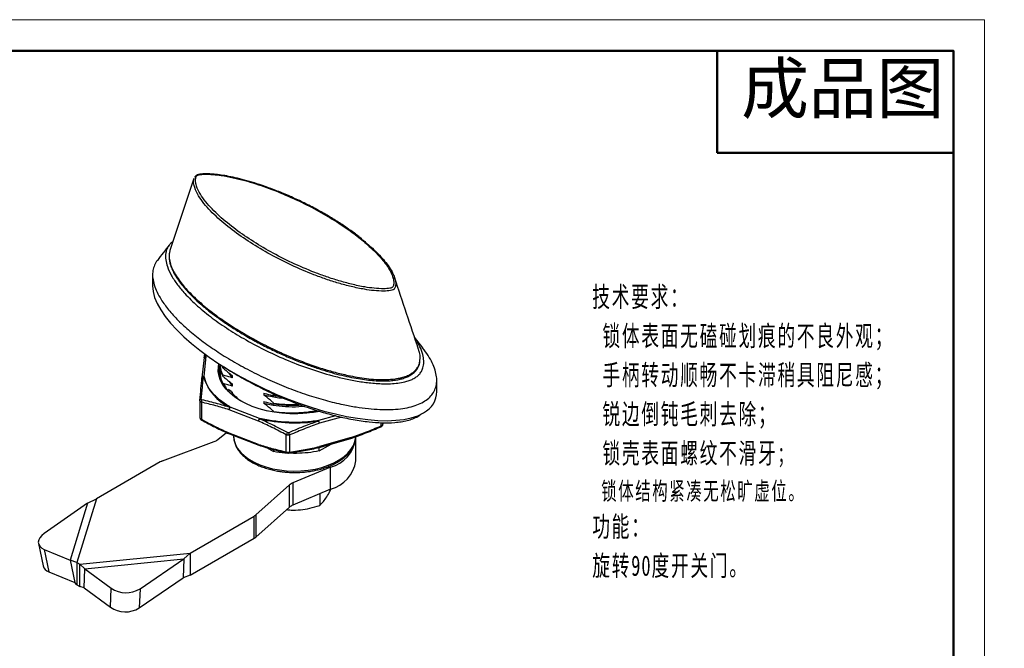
# Model space of a CAD drawing. Header units: millimetres. Extents: x 2459 to 2733, y 1359 to 1551.
# Tile 8 of 8: x 2588 to 2733, y 1458 to 1551. Entities that reach past the tile are written whole.
import ezdxf

# ---------------------------------------------------------------- set-up
doc = ezdxf.new("R2010")
doc.units = ezdxf.units.MM
doc.layers.add('1轮廓实线层', color=7, linetype='Continuous')
for name, color, linetype, lineweight in [('尺寸线层', 3, 'Continuous', 18), ('粗实线层', 7, 'Continuous', 50), ('细实线层', 3, 'Continuous', 18)]:
    doc.layers.add(name, color=color, linetype=linetype, lineweight=lineweight)
doc.styles.add('TEXTSTYLE_2', font='arial.ttf')
doc.styles.add('标准', font='txt', dxfattribs={"width": 0.667})

msp = doc.modelspace()

# ---------------------------------------------------------------- linework, layer by layer
at = {"layer": '1轮廓实线层', "linetype": 'Continuous', "lineweight": 25}
for p, q in [((2614.02395, 1527.49092), (2610.49145, 1516.92039)), ((2614.01895, 1527.41037), (2614.03901, 1527.48627)), ((2610.47066, 1516.83277), (2610.45242, 1516.75135)), ((2610.50701, 1516.9152), (2610.48201, 1516.84015)), ((2607.93123, 1513.33882), (2607.93123, 1511.70574)), ((2647.68753, 1502.59646), (2646.47984, 1504.15566)), ((2615.50319, 1498.37479), (2615.83372, 1501.36378)), ((2615.53433, 1501.12985), (2615.60724, 1501.70565)), ((2615.74407, 1501.36544), (2615.77107, 1501.57835)), ((2615.74407, 1501.36544), (2615.82654, 1501.53795)), ((2615.83372, 1501.36378), (2615.90794, 1501.48505)), ((2615.53553, 1501.15179), (2615.205, 1498.1628)), ((2617.88629, 1499.87083), (2617.78088, 1499.12522)), ((2617.84164, 1500.16359), (2617.84164, 1500.15129)), ((2618.28459, 1499.64713), (2618.16681, 1499.95825)), ((2618.21191, 1499.96136), (2618.28459, 1499.80023)), ((2618.28459, 1499.64713), (2618.28459, 1499.80023)), ((2618.53509, 1499.73855), (2618.28459, 1499.80023)), ((2617.84164, 1499.07955), (2617.84164, 1498.92648)), ((2618.28459, 1498.42232), (2618.28459, 1498.57542)), ((2619.70776, 1498.17139), (2619.20125, 1498.87644)), ((2619.70776, 1498.17139), (2619.70776, 1498.47759)), ((2615.2038, 1498.14086), (2615.205, 1498.1628)), ((2619.70776, 1496.94657), (2619.22954, 1497.62936)), ((2619.70776, 1496.94657), (2619.70776, 1497.25278)), ((2649.75204, 1496.1905), (2649.75204, 1497.82358)), ((2619.70776, 1495.88212), (2619.70776, 1496.02797)), ((2624.32835, 1495.9368), (2624.32835, 1495.6306)), ((2625.75152, 1495.68587), (2626.13548, 1495.64594)), ((2625.75152, 1495.68587), (2625.75152, 1495.53277)), ((2614.88988, 1494.83538), (2614.88988, 1492.32092)), ((2615.1128, 1494.59308), (2615.1128, 1492.08272)), ((2621.1068, 1494.6948), (2620.78846, 1494.90667)), ((2624.32835, 1494.71199), (2624.32835, 1494.40579)), ((2625.75152, 1494.46106), (2625.75152, 1494.30796)), ((2623.51986, 1491.82168), (2619.20116, 1493.48142)), ((2623.68611, 1492.2108), (2619.36741, 1493.87054)), ((2624.32835, 1493.48718), (2624.88188, 1493.31593)), ((2624.32835, 1493.48718), (2624.32835, 1493.43487)), ((2625.75152, 1493.23625), (2625.75152, 1493.13913)), ((2634.86978, 1492.60376), (2632.37533, 1491.89058)), ((2646.9756, 1492.49976), (2647.4289, 1492.81865)), ((2614.8909, 1492.34138), (2614.89969, 1492.27117)), ((2635.72639, 1492.41045), (2632.50848, 1491.49042)), ((2641.55897, 1491.1081), (2641.55897, 1491.58104)), ((2641.83605, 1491.34838), (2641.86739, 1491.57624)), ((2641.83605, 1491.5756), (2641.83605, 1491.34838)), ((2617.53348, 1489.09718), (2618.82185, 1490.12324)), ((2623.51986, 1488.39221), (2619.20116, 1490.05195)), ((2619.24704, 1489.92601), (2619.26083, 1489.91893)), ((2619.25979, 1489.91608), (2623.57849, 1488.25634)), ((2619.84164, 1489.69246), (2619.84164, 1489.65866)), ((2627.60823, 1487.28055), (2627.60823, 1489.7909)), ((2628.10721, 1489.77251), (2628.10721, 1487.26216)), ((2609.39488, 1485.9486), (2617.00491, 1488.80705)), ((2632.45157, 1487.41627), (2634.20065, 1488.426)), ((2632.45781, 1487.92771), (2637.10703, 1489.25695)), ((2637.15771, 1489.3902), (2632.50849, 1488.06095)), ((2637.10741, 1489.25821), (2637.12124, 1489.26407)), ((2637.84164, 1485.98422), (2637.84164, 1489.25038)), ((2624.70569, 1487.92403), (2625.75152, 1487.32029)), ((2625.75152, 1487.61983), (2625.75152, 1487.32029)), ((2632.45157, 1487.41627), (2632.45157, 1487.92889)), ((2609.07141, 1485.79726), (2599.66482, 1480.36695)), ((2634.12374, 1485.04373), (2628.57626, 1482.72232)), ((2634.12374, 1481.77757), (2634.12374, 1485.04373)), ((2628.07367, 1482.41719), (2623.12216, 1478.02401)), ((2628.07367, 1479.15102), (2628.07367, 1482.41719)), ((2628.57626, 1482.72232), (2628.57626, 1479.45616)), ((2634.12374, 1481.77757), (2628.57626, 1479.45616)), ((2632.52551, 1481.10877), (2632.52551, 1479.41684)), ((2598.35848, 1479.76178), (2591.98901, 1475.29004)), ((2598.35848, 1479.76178), (2595.78955, 1471.35119)), ((2599.66482, 1480.36695), (2596.80562, 1471.00602)), ((2598.35848, 1479.76178), (2599.66482, 1480.36695)), ((2628.07367, 1479.15102), (2623.12216, 1474.75785)), ((2613.4534, 1472.40697), (2622.85999, 1477.83728)), ((2622.85999, 1474.57111), (2622.85999, 1477.83728)), ((2623.12216, 1478.02401), (2623.12216, 1474.75785)), ((2591.13652, 1473.80625), (2591.82056, 1470.52007)), ((2613.4534, 1469.1408), (2622.85999, 1474.57111)), ((2591.97799, 1472.9464), (2592.66203, 1469.66022)), ((2591.97799, 1472.9464), (2595.78955, 1471.35119)), ((2597.23805, 1470.75638), (2613.4534, 1472.40697)), ((2613.4534, 1472.40697), (2612.54478, 1471.5722)), ((2613.4534, 1472.40697), (2613.4534, 1469.1408)), ((2595.78955, 1471.35119), (2596.47359, 1468.06501)), ((2596.80562, 1471.00602), (2595.78955, 1471.35119)), ((2596.80562, 1471.00602), (2597.23805, 1470.75638)), ((2596.80562, 1471.00602), (2596.80562, 1467.73986)), ((2597.97563, 1470.08919), (2612.54478, 1471.5722)), ((2606.08326, 1467.1536), (2612.54478, 1471.5722)), ((2612.54478, 1471.5722), (2612.42416, 1468.75055)), ((2592.66203, 1469.66022), (2596.47359, 1468.06501)), ((2597.97563, 1470.08919), (2597.23805, 1470.75638)), ((2597.23805, 1467.49022), (2597.23805, 1470.75638)), ((2597.85502, 1467.26753), (2597.97563, 1470.08919)), ((2597.97563, 1470.08919), (2601.84256, 1467.2517)), ((2596.80562, 1467.73986), (2596.47359, 1468.06501)), ((2605.96265, 1464.33195), (2612.42416, 1468.75055)), ((2613.4534, 1469.1408), (2612.42416, 1468.75055)), ((2596.80562, 1467.73986), (2597.23805, 1467.49022)), ((2597.85502, 1467.26753), (2597.23805, 1467.49022)), ((2597.85502, 1467.26753), (2601.72195, 1464.43004)), ((2601.72195, 1464.43004), (2601.84256, 1467.2517)), ((2606.08326, 1467.1536), (2605.96265, 1464.33195))]:
    msp.add_line(p, q, dxfattribs=at)
at = {"layer": '1轮廓实线层', "linetype": 'Continuous', "lineweight": 25, "flags": 128}
for points in [[(2632.49239, 1493.2408), (2631.62938, 1493.09188), (2630.47484, 1492.95813), (2629.3024, 1492.89478), (2628.12492, 1492.90252), (2626.95529, 1492.98128), (2625.80633, 1493.13018), (2624.69062, 1493.3476), (2623.62039, 1493.63115), (2622.60737, 1493.97773), (2621.66265, 1494.38354), (2620.79658, 1494.84413), (2620.01866, 1495.35446), (2619.33741, 1495.90894), (2618.76028, 1496.50149), (2618.29361, 1497.12562), (2617.94251, 1497.77449), (2617.71082, 1498.44099), (2617.60108, 1499.11782), (2617.61449, 1499.79757), (2617.69425, 1500.25897)], [(2615.12982, 1491.9674), (2615.1359, 1491.96324), (2615.1364, 1491.96297)], [(2619.20116, 1490.05195), (2619.20436, 1490.00693), (2619.21382, 1489.96918), (2619.22918, 1489.94015), (2619.24986, 1489.92096), (2619.25979, 1489.91608)], [(2619.84164, 1489.65866), (2619.84263, 1489.58167), (2619.92156, 1488.96777), (2620.12572, 1488.36358), (2620.45222, 1487.77757), (2620.8965, 1487.21796), (2621.45231, 1486.69262), (2622.11185, 1486.20891), (2622.86586, 1485.77363), (2623.70375, 1485.39289), (2624.61378, 1485.07203), (2625.58315, 1484.81555), (2626.59826, 1484.62706), (2627.64487, 1484.50921), (2628.70827, 1484.46364), (2629.77355, 1484.49099), (2630.82575, 1484.59089), (2631.85009, 1484.76193), (2632.8322, 1485.00171), (2633.75829, 1485.30687), (2634.61537, 1485.67311), (2635.39139, 1486.0953), (2636.07547, 1486.56751), (2636.658, 1487.08312), (2637.13081, 1487.63488), (2637.48725, 1488.21505), (2637.72233, 1488.81548), (2637.83274, 1489.42775), (2637.83878, 1489.52779)], [(2641.54065, 1490.9866), (2641.54838, 1490.98986), (2641.55115, 1490.99206)], [(2623.57904, 1488.25764), (2623.58009, 1488.25703), (2623.59408, 1488.25083)], [(2637.10703, 1489.25695), (2637.11871, 1489.26244), (2637.13527, 1489.28026), (2637.14757, 1489.30827), (2637.15515, 1489.34539), (2637.15771, 1489.3902)], [(2637.13113, 1489.26657), (2637.13028, 1489.26595), (2637.12187, 1489.26161)], [(2627.71379, 1487.13105), (2627.68879, 1487.13898), (2627.68794, 1487.1394)], [(2627.86666, 1487.12623), (2627.86389, 1487.11589), (2627.86133, 1487.11285), (2627.85916, 1487.11676)], [(2632.50849, 1488.06095), (2632.50593, 1488.01615), (2632.49835, 1487.97902), (2632.48605, 1487.95101), (2632.46949, 1487.93319), (2632.45781, 1487.92771)], [(2591.98901, 1475.29004), (2591.62024, 1474.98625), (2591.34575, 1474.66062), (2591.17608, 1474.32564), (2591.11777, 1473.9942), (2591.17304, 1473.67903), (2591.33978, 1473.39225), (2591.61158, 1473.14487), (2591.97799, 1472.9464)]]:
    msp.add_lwpolyline(points, dxfattribs=at)
at = {"layer": '1轮廓实线层', "linetype": 'Continuous', "lineweight": 25}
for centre, radius, start, end in [((2615.78712, 1501.11594), 0.25318, 99.789702, 176.8515279), ((2615.79891, 1501.09704), 0.269, 82.5650507, 168.2557591), ((2615.78285, 1501.03721), 0.33051, 81.1469023, 96.7371164), ((2615.46838, 1498.10805), 0.269, 82.5650507, 168.2557591), ((2615.5312, 1498.00634), 0.36951, 94.3486405, 108.9400731), ((2622.58263, 1500.57157), 7.50585, 197.1694393, 244.0835233), ((2624.42266, 1500.0134), 6.26787, 216.8500427, 234.5625026), ((2615.04807, 1494.85327), 0.15718, 153.2017864, 180.5576013), ((2615.13299, 1494.78876), 0.26277, 95.6893593, 148.9922899), ((2615.61882, 1494.65988), 0.51041, 145.8849752, 187.5201845), ((2619.76205, 1493.49905), 0.56117, 145.0453173, 181.8006441), ((2619.76978, 1493.46856), 0.56877, 135.027992, 178.7044064), ((2619.54563, 1493.57011), 0.34932, 120.6769047, 134.1948676), ((2615.22584, 1492.04049), 0.12067, 159.5124236, 217.2783832), ((2624.08849, 1491.80882), 0.56877, 135.027992, 178.7044064), ((2624.16385, 1491.75471), 0.64746, 142.4418811, 174.0632163), ((2624.0226, 1491.97518), 0.41078, 144.9985087, 154.9075974), ((2628.85221, 1514.43073), 22.88046, 256.8595368, 278.919337), ((2631.89409, 1491.66992), 0.52942, 17.2540567, 24.6321209), ((2631.81651, 1491.48241), 0.69201, 0.6628328, 36.1444972), ((2631.68695, 1491.41068), 0.82539, 5.5438769, 30.2867829), ((2641.41804, 1491.05931), 0.14913, 333.1977522, 19.0988834), ((2641.5939, 1491.35122), 0.24217, 335.8506268, 359.325958), ((2628.33653, 1489.63285), 0.74525, 139.7223745, 167.7559688), ((2627.13193, 1489.56516), 0.99708, 12.0029935, 32.9346934), ((2616.34281, 1490.6398), 1.94868, 289.8626923, 307.6627189), ((2623.65274, 1488.36899), 0.13489, 170.090427, 236.6776002), ((2623.68062, 1488.38261), 0.16105, 176.5847951, 230.8944347), ((2632.76101, 1490.00137), 5.14152, 285.3696455, 351.1545184), ((2637.01448, 1489.35631), 0.14717, 322.4286435, 13.3107092), ((2627.79314, 1487.2919), 0.18526, 183.5127186, 235.3999457), ((2628.52429, 1487.2093), 0.67154, 177.3985445, 187.9207844), ((2628.006, 1487.18737), 0.06759, 236.5801626, 294.1909852), ((2627.93706, 1487.2658), 0.17019, 304.5975301, 358.7729342), ((2610.15493, 1483.90286), 2.18237, 110.3816074, 119.7679555), ((2632.77214, 1486.71842), 5.12239, 285.2993328, 351.7593626), ((2629.25071, 1481.04499), 1.80786, 111.9048226, 130.6220221), ((2629.25071, 1477.77882), 1.80786, 111.9048226, 130.6220221), ((2622.06809, 1479.22652), 1.5991, 299.6842976, 311.23661), ((2622.06809, 1475.96036), 1.5991, 299.6842976, 311.23661), ((2593.02859, 1470.86061), 1.25511, 195.7429196, 253.0191012), ((2604.03805, 1470.45088), 3.88007, 235.5395707, 301.8101121), ((2603.91744, 1467.62923), 3.88007, 235.5395707, 301.8101121)]:
    msp.add_arc(centre, radius, start, end, dxfattribs=at)
for start_param, end_param in [(3.307360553, 6.014377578), (6.014377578, 6.449467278)]:
    msp.add_ellipse((2628.84164, 1503.94812), major_axis=(20.61735, -9.19185), ratio=0.37952218, start_param=start_param, end_param=end_param, dxfattribs=at)
for points, knots in [([(2643.69278, 1511.81165), (2643.6768, 1511.67472), (2643.65365, 1511.47643), (2643.51527, 1511.27015), (2643.40653, 1511.16734), (2643.2404, 1511.07701), (2642.74909, 1510.9644), (2641.81264, 1510.91138), (2640.51586, 1510.9909), (2638.90823, 1511.2173), (2637.15368, 1511.58512), (2635.27134, 1512.09669), (2633.43754, 1512.68539), (2631.09351, 1513.54725), (2628.32753, 1514.73471), (2625.21649, 1516.31766), (2622.29362, 1518.0466), (2619.60075, 1519.91906), (2617.59576, 1521.58927), (2616.18672, 1522.99871), (2615.25478, 1524.10164), (2614.47749, 1525.2531), (2614.04574, 1526.29934), (2613.90805, 1527.03676), (2614.00063, 1527.34865), (2614.01895, 1527.41037)], [0, 0, 0, 0, 0.015748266, 0.022806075, 0.025295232, 0.029631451, 0.037744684, 0.059955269, 0.091745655, 0.12436394, 0.17018442, 0.216047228, 0.263072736, 0.310107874, 0.401418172, 0.492757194, 0.586579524, 0.680391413, 0.773772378, 0.821076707, 0.868364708, 0.915555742, 0.963475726, 0.992772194, 1, 1, 1, 1]), ([(2638.71332, 1518.61097), (2638.62792, 1518.68238), (2638.12415, 1519.10364), (2637.10484, 1519.84948), (2635.64038, 1520.85531), (2634.04307, 1521.84927), (2632.31943, 1522.8361), (2630.50508, 1523.78863), (2628.6407, 1524.67565), (2626.77628, 1525.47451), (2624.99705, 1526.15578), (2623.35105, 1526.7212), (2621.86294, 1527.17267), (2620.47372, 1527.53378), (2619.20156, 1527.80997), (2618.0549, 1528.00884), (2617.06396, 1528.12827), (2616.2384, 1528.18502), (2615.60111, 1528.18927), (2615.10849, 1528.1595), (2614.71871, 1528.09032), (2614.41709, 1527.97866), (2614.1992, 1527.83038), (2614.11955, 1527.70036), (2614.0825, 1527.63988)], [0, 0, 0, 0, 0.014507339, 0.085576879, 0.158860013, 0.234506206, 0.312638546, 0.393715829, 0.471758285, 0.546383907, 0.618386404, 0.678391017, 0.731796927, 0.781085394, 0.825844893, 0.863366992, 0.89695533, 0.923813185, 0.943817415, 0.958624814, 0.971679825, 0.982819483, 0.99200772, 1, 1, 1, 1]), ([(2614.52731, 1527.97084), (2614.52362, 1527.96865), (2614.4854, 1527.94597), (2614.41838, 1527.87472), (2614.288, 1527.65328), (2614.23078, 1527.28005), (2614.26838, 1526.9169), (2614.399, 1526.31552), (2614.75964, 1525.48647), (2615.51293, 1524.35843), (2616.43238, 1523.27126), (2617.8265, 1521.87254), (2619.80084, 1520.22633), (2622.43813, 1518.38841), (2625.30953, 1516.6794), (2628.42135, 1515.08571), (2631.21246, 1513.88437), (2633.54077, 1513.02706), (2635.33917, 1512.44658), (2637.21258, 1511.93309), (2638.9585, 1511.56502), (2640.5442, 1511.34055), (2641.7851, 1511.26044), (2642.65683, 1511.31019), (2643.07003, 1511.39766), (2643.18285, 1511.45776), (2643.25615, 1511.52911), (2643.38937, 1511.73865), (2643.45263, 1512.11551), (2643.39986, 1512.65999), (2643.21426, 1513.26158), (2642.86353, 1513.99215), (2642.35376, 1514.79241), (2641.44316, 1515.94729), (2640.10865, 1517.31176), (2638.28907, 1518.85204), (2636.18143, 1520.39284), (2633.74936, 1521.94407), (2630.95049, 1523.48819), (2627.94346, 1524.92377), (2624.79081, 1526.18702), (2622.03996, 1527.07294), (2619.7884, 1527.6366), (2618.2254, 1527.93159), (2616.8245, 1528.10013), (2615.73913, 1528.15078), (2614.97807, 1528.09572), (2614.62051, 1528.01727), (2614.54211, 1527.97821), (2614.52731, 1527.97084)], [0, 0, 0, 0, 0.0001813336, 0.0018782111, 0.0047241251, 0.0140698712, 0.023811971, 0.0263329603, 0.0500546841, 0.0742859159, 0.0980506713, 0.1218234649, 0.170068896, 0.2167397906, 0.263415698, 0.3113217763, 0.3592119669, 0.3825878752, 0.4059593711, 0.4298035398, 0.4536241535, 0.4695266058, 0.4857145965, 0.4961570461, 0.499348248, 0.5004954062, 0.5013340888, 0.5042491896, 0.5136670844, 0.5235262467, 0.5366186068, 0.5498506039, 0.5685134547, 0.5871854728, 0.6251595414, 0.6613898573, 0.6978111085, 0.7416698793, 0.7855293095, 0.8304282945, 0.875308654, 0.9169289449, 0.9381632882, 0.9593761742, 0.9731600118, 0.9871781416, 0.996458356, 0.9993313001, 1, 1, 1, 1]), ([(2610.37712, 1517.70637), (2610.08702, 1517.33178), (2609.50681, 1516.58261), (2608.92609, 1515.8328), (2608.63574, 1515.4579)], [0, 0, 0, 0, 0.499999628, 1, 1, 1, 1]), ([(2610.9247, 1518.21683), (2610.86361, 1518.17561), (2610.63379, 1518.02055), (2610.32049, 1517.66064), (2610.02122, 1517.14918), (2609.82208, 1516.42628), (2609.82389, 1515.54634), (2610.11712, 1514.40789), (2610.69599, 1513.17089), (2611.58058, 1511.85814), (2612.83945, 1510.36788), (2614.51845, 1508.7218), (2616.68764, 1506.95938), (2619.0843, 1505.29705), (2621.74679, 1503.69047), (2624.6633, 1502.14277), (2627.86141, 1500.68675), (2631.268, 1499.4008), (2634.29213, 1498.50089), (2636.82291, 1497.90849), (2638.79975, 1497.55502), (2640.50537, 1497.36562), (2641.89835, 1497.29845), (2642.96774, 1497.30593), (2644.03156, 1497.38709), (2644.94978, 1497.54472), (2645.69405, 1497.76063), (2646.27179, 1498.00239), (2646.76251, 1498.30229), (2647.19103, 1498.6759), (2647.51739, 1499.12206), (2647.78192, 1499.73645), (2647.8838, 1500.48514), (2647.77156, 1501.44206), (2647.42484, 1502.47903), (2646.97951, 1503.36795), (2646.62867, 1503.86913), (2646.52713, 1504.01418)], [0, 0, 0, 0, 0.004137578, 0.01556612, 0.030413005, 0.045292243, 0.071256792, 0.097287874, 0.133024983, 0.168897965, 0.204731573, 0.259584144, 0.314616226, 0.369712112, 0.424651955, 0.484349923, 0.544273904, 0.604065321, 0.66358176, 0.693975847, 0.724403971, 0.754708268, 0.770351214, 0.785983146, 0.801779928, 0.817538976, 0.827965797, 0.838380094, 0.848840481, 0.859305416, 0.872449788, 0.88561982, 0.907528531, 0.929492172, 0.958715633, 0.988051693, 1, 1, 1, 1]), ([(2638.7538, 1518.5346), (2639.27757, 1518.10406), (2640.43535, 1517.15236), (2641.68998, 1515.85136), (2642.61599, 1514.68502), (2643.13591, 1513.86586), (2643.50203, 1513.11614), (2643.67273, 1512.50048), (2643.759, 1512.0591), (2643.70326, 1511.85082), (2643.69278, 1511.81165)], [0, 0, 0, 0, 0.212677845, 0.470117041, 0.600696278, 0.731210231, 0.822662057, 0.914889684, 0.983993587, 1, 1, 1, 1]), ([(2610.48201, 1516.84015), (2610.46285, 1516.78603), (2610.34248, 1516.4459), (2610.35911, 1515.79259), (2610.53893, 1514.91166), (2610.89898, 1514.04141), (2611.54397, 1512.90006), (2612.63858, 1511.46926), (2614.27773, 1509.79519), (2616.21589, 1508.15122), (2618.36022, 1506.57558), (2620.77354, 1505.01907), (2623.4387, 1503.50397), (2626.39171, 1502.0409), (2629.54122, 1500.69263), (2632.37648, 1499.68852), (2634.78512, 1498.98591), (2636.49155, 1498.57187), (2638.03387, 1498.27195), (2639.40747, 1498.06796), (2640.82331, 1497.93438), (2642.09447, 1497.9068), (2643.18238, 1497.9688), (2644.02626, 1498.08379), (2644.79243, 1498.2627), (2645.36952, 1498.4666), (2645.86781, 1498.70736), (2646.2876, 1498.9764), (2646.70003, 1499.34895), (2647.01541, 1499.79567), (2647.21529, 1500.22668), (2647.23868, 1500.49989), (2647.24714, 1500.59868)], [0, 0, 0, 0, 0.005085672, 0.031958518, 0.059505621, 0.08683185, 0.11417365, 0.170033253, 0.230548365, 0.291092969, 0.353040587, 0.414994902, 0.483398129, 0.551798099, 0.621769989, 0.691705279, 0.72836527, 0.765197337, 0.790028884, 0.814851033, 0.840539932, 0.866188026, 0.882233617, 0.898551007, 0.912112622, 0.926027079, 0.934324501, 0.946603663, 0.959226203, 0.97484294, 0.990903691, 1, 1, 1, 1]), ([(2610.42552, 1516.63129), (2610.40996, 1516.56801), (2610.35189, 1516.33197), (2610.35148, 1515.90485), (2610.41481, 1515.33809), (2610.57615, 1514.71022), (2610.84298, 1514.02067), (2611.23264, 1513.28043), (2611.74493, 1512.49961), (2612.39693, 1511.66032), (2613.20603, 1510.73859), (2614.17663, 1509.75706), (2615.29855, 1508.74671), (2616.54422, 1507.73722), (2617.92593, 1506.7208), (2619.45861, 1505.68968), (2621.15436, 1504.63598), (2622.97025, 1503.59529), (2624.85862, 1502.60793), (2626.75759, 1501.70515), (2628.67174, 1500.88154), (2630.52684, 1500.16335), (2632.2734, 1499.55304), (2633.87804, 1499.05332), (2635.39652, 1498.64093), (2636.83375, 1498.30993), (2638.16942, 1498.05649), (2639.39924, 1497.87657), (2640.5213, 1497.76739), (2641.54349, 1497.7187), (2642.46256, 1497.7263), (2643.28916, 1497.78609), (2644.01991, 1497.89321), (2644.68925, 1498.04695), (2645.29079, 1498.25928), (2645.84245, 1498.53179), (2646.32099, 1498.85572), (2646.71613, 1499.22752), (2646.99768, 1499.63758), (2647.19204, 1500.06181), (2647.25168, 1500.35176), (2647.28235, 1500.50086)], [0, 0, 0, 0, 0.005510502, 0.020556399, 0.037055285, 0.05564657, 0.077407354, 0.100661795, 0.12587611, 0.153708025, 0.185212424, 0.221213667, 0.258044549, 0.296165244, 0.335921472, 0.377734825, 0.422128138, 0.469353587, 0.514765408, 0.55858849, 0.6011315, 0.642670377, 0.678281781, 0.710554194, 0.740377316, 0.76821204, 0.793484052, 0.815736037, 0.836203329, 0.854465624, 0.870703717, 0.885447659, 0.899060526, 0.91102146, 0.923834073, 0.936360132, 0.949189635, 0.962152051, 0.97484581, 0.987065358, 1, 1, 1, 1]), ([(2608.65395, 1515.45266), (2608.6118, 1515.4072), (2608.357, 1515.13238), (2608.11061, 1514.54946), (2607.90999, 1513.71404), (2607.9347, 1512.79648), (2608.15306, 1511.8135), (2608.57126, 1510.77134), (2609.25757, 1509.54622), (2610.28463, 1508.14661), (2611.70647, 1506.59192), (2613.41768, 1505.01988), (2615.38942, 1503.45706), (2617.58851, 1501.92986), (2619.97775, 1500.46419), (2622.51664, 1499.08491), (2625.16211, 1497.8154), (2627.8693, 1496.67714), (2630.59244, 1495.68928), (2633.28554, 1494.86846), (2635.70997, 1494.27559), (2637.83226, 1493.8793), (2639.63726, 1493.63817), (2641.3409, 1493.51113), (2642.92742, 1493.50011), (2644.3842, 1493.60517), (2645.69198, 1493.82999), (2646.85493, 1494.16355), (2647.48316, 1494.48383), (2647.7921, 1494.64133)], [0, 0, 0, 0, 0.004350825, 0.026303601, 0.049963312, 0.075631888, 0.103477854, 0.133558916, 0.165843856, 0.212126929, 0.261749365, 0.314185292, 0.36881107, 0.424933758, 0.481815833, 0.538697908, 0.594820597, 0.649446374, 0.701882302, 0.751504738, 0.79778781, 0.830072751, 0.860153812, 0.887999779, 0.913668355, 0.937328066, 0.959280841, 0.979976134, 1, 1, 1, 1]), ([(2647.07917, 1502.36245), (2646.49174, 1504.12006), (2645.31623, 1507.63724), (2644.14097, 1511.15368), (2643.55302, 1512.91288)], [0, 0, 0, 0, 0.499721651, 1, 1, 1, 1]), ([(2647.24714, 1500.59868), (2647.27604, 1500.76642), (2647.35196, 1501.20706), (2647.2585, 1501.79951), (2647.11503, 1502.21284), (2647.06475, 1502.35768)], [0, 0, 0, 0, 0.285332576, 0.749566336, 1, 1, 1, 1]), ([(2647.7921, 1494.64133), (2648.06493, 1494.81968), (2648.61973, 1495.18235), (2649.19754, 1495.8537), (2649.58697, 1496.60867), (2649.769, 1497.44966), (2649.74973, 1498.36549), (2649.53044, 1499.34918), (2649.10952, 1500.39037), (2648.5095, 1501.48859), (2647.95345, 1502.21471), (2647.6653, 1502.59098)], [0, 0, 0, 0, 0.084511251, 0.171856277, 0.264508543, 0.364364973, 0.472699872, 0.590224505, 0.717182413, 0.853441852, 1, 1, 1, 1]), ([(2619.30846, 1495.99102), (2619.24619, 1496.0536), (2618.93429, 1496.36708), (2618.42058, 1497.02016), (2617.93062, 1497.99238), (2617.76054, 1498.9995), (2617.76248, 1499.68516), (2617.8646, 1499.9955), (2617.87202, 1500.01804)], [0, 0, 0, 0, 0.0517510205, 0.2592049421, 0.5126960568, 0.7735384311, 0.9835522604, 1, 1, 1, 1]), ([(2617.85265, 1500.16605), (2617.85327, 1500.09976), (2617.85538, 1499.87387), (2617.92989, 1499.49243), (2618.06668, 1499.0265), (2618.21228, 1498.72511), (2618.28459, 1498.57542)], [0, 0, 0, 0, 0.123033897, 0.419208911, 0.711530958, 1, 1, 1, 1]), ([(2618.28459, 1498.42232), (2618.14623, 1498.7257), (2617.88756, 1499.29286), (2617.8681, 1499.87916), (2617.85905, 1500.15184)], [0, 0, 0, 0, 0.53492079, 1, 1, 1, 1]), ([(2615.10694, 1495.05024), (2615.1353, 1495.37516), (2615.19135, 1496.01727), (2615.27012, 1496.88516), (2615.34333, 1497.66397), (2615.3887, 1498.12602), (2615.41127, 1498.35585)], [0, 0, 0, 0, 0.282628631, 0.558529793, 0.780410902, 1, 1, 1, 1]), ([(2615.41127, 1498.35585), (2615.3826, 1498.34748), (2615.32434, 1498.33048), (2615.25744, 1498.27917), (2615.21208, 1498.21437), (2615.20656, 1498.16537), (2615.2038, 1498.14086)], [0, 0, 0, 0, 0.2460667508, 0.4999992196, 0.7499996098, 1, 1, 1, 1]), ([(2619.36741, 1493.87054), (2618.87059, 1494.18312), (2617.87012, 1494.81256), (2616.73861, 1495.92348), (2615.89369, 1497.11634), (2615.63276, 1497.95722), (2615.50319, 1498.37479)], [0, 0, 0, 0, 0.248295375, 0.5, 0.751704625, 1, 1, 1, 1]), ([(2617.84885, 1499.07961), (2617.84912, 1498.96715), (2617.84978, 1498.69507), (2617.92888, 1498.26759), (2618.06693, 1497.80169), (2618.21236, 1497.5003), (2618.28459, 1497.35061)], [0, 0, 0, 0, 0.1922174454, 0.4650273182, 0.7342881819, 1, 1, 1, 1]), ([(2618.28459, 1499.64713), (2618.39844, 1499.54837), (2618.69047, 1499.29506), (2619.16429, 1498.90072), (2619.52653, 1498.61869), (2619.70776, 1498.47759)], [0, 0, 0, 0, 0.242003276, 0.620768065, 1, 1, 1, 1]), ([(2619.70776, 1498.17139), (2619.46898, 1498.248), (2619.11061, 1498.363), (2618.63754, 1498.49011), (2618.40226, 1498.54698), (2618.28459, 1498.57542)], [0, 0, 0, 0, 0.499531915, 0.749718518, 1, 1, 1, 1]), ([(2618.28459, 1498.42232), (2618.39844, 1498.32356), (2618.69047, 1498.07025), (2619.16429, 1497.67591), (2619.52653, 1497.39388), (2619.70776, 1497.25278)], [0, 0, 0, 0, 0.242003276, 0.620768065, 1, 1, 1, 1]), ([(2618.53972, 1499.73741), (2618.58059, 1499.70941), (2619.27509, 1499.23354), (2620.90929, 1498.2691), (2623.46821, 1496.86829), (2626.38522, 1495.49473), (2629.45865, 1494.24719), (2632.35744, 1493.26912), (2635.02593, 1492.53811), (2637.38934, 1492.02702), (2639.6169, 1491.69588), (2641.68326, 1491.54501), (2643.27862, 1491.5676), (2644.52319, 1491.70539), (2645.428, 1491.88426), (2646.26802, 1492.1365), (2646.74265, 1492.38017), (2646.9756, 1492.49976)], [0, 0, 0, 0, 0.00569832, 0.096822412, 0.209632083, 0.322415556, 0.434610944, 0.546844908, 0.623561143, 0.699692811, 0.773237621, 0.829636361, 0.886355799, 0.915718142, 0.943127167, 0.972086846, 1, 1, 1, 1]), ([(2614.8909, 1494.85174), (2614.94455, 1495.44072), (2615.04842, 1496.58107), (2615.15316, 1497.63249), (2615.2038, 1498.14086)], [0, 0, 0, 0, 0.5164905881, 1, 1, 1, 1]), ([(2619.70776, 1496.94657), (2619.46898, 1497.02319), (2619.11061, 1497.13819), (2618.63754, 1497.2653), (2618.40226, 1497.32217), (2618.28459, 1497.35061)], [0, 0, 0, 0, 0.499531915, 0.749718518, 1, 1, 1, 1]), ([(2618.39214, 1497.28933), (2618.55251, 1496.98949), (2618.79186, 1496.54198), (2619.18029, 1496.12772), (2619.30846, 1495.99102)], [0, 0, 0, 0, 0.670008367, 1, 1, 1, 1]), ([(2619.12265, 1496.49053), (2619.13671, 1496.47883), (2619.3304, 1496.31769), (2619.52619, 1496.16737), (2619.70776, 1496.02797)], [0, 0, 0, 0, 0.072591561, 1, 1, 1, 1]), ([(2624.32835, 1495.9368), (2624.56713, 1495.86018), (2624.92551, 1495.74519), (2625.39857, 1495.61808), (2625.63385, 1495.56121), (2625.75152, 1495.53277)], [0, 0, 0, 0, 0.499531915, 0.749718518, 1, 1, 1, 1]), ([(2627.27788, 1495.16535), (2627.18929, 1495.16736), (2626.41918, 1495.18488), (2625.42268, 1495.36508), (2624.56559, 1495.57304), (2624.32835, 1495.6306)], [0, 0, 0, 0, 0.085932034, 0.746987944, 1, 1, 1, 1]), ([(2625.75152, 1494.46106), (2625.63767, 1494.55981), (2625.34565, 1494.81313), (2624.87182, 1495.20747), (2624.50958, 1495.4895), (2624.32835, 1495.6306)], [0, 0, 0, 0, 0.242003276, 0.620768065, 1, 1, 1, 1]), ([(2625.75152, 1495.68587), (2625.63774, 1495.78495), (2625.40484, 1495.98778), (2625.16974, 1496.18104), (2625.0495, 1496.27989)], [0, 0, 0, 0, 0.488516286, 1, 1, 1, 1]), ([(2626.63841, 1495.42375), (2626.61171, 1495.42588), (2626.31148, 1495.44979), (2626.01847, 1495.49321), (2625.75152, 1495.53277)], [0, 0, 0, 0, 0.088943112, 1, 1, 1, 1]), ([(2615.1128, 1494.59308), (2615.07831, 1494.60667), (2615.00935, 1494.63385), (2614.93734, 1494.69661), (2614.89242, 1494.77009), (2614.8914, 1494.82451), (2614.8909, 1494.85174)], [0, 0, 0, 0, 0.249978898, 0.499802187, 0.749724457, 1, 1, 1, 1]), ([(2614.90774, 1494.92407), (2614.9019, 1494.89533), (2614.8901, 1494.83726), (2614.89906, 1494.77999), (2614.90358, 1494.75107)], [0, 0, 0, 0, 0.494984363, 1, 1, 1, 1]), ([(2615.19625, 1494.94614), (2615.18237, 1494.95037), (2615.15468, 1494.95881), (2615.12585, 1494.98329), (2615.10747, 1495.01382), (2615.10712, 1495.03808), (2615.10694, 1495.05024)], [0, 0, 0, 0, 0.250653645, 0.499905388, 0.749188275, 1, 1, 1, 1]), ([(2619.20116, 1493.48142), (2618.5395, 1493.68527), (2617.17105, 1494.10688), (2615.81381, 1494.42748), (2615.1128, 1494.59308)], [0, 0, 0, 0, 0.483507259, 1, 1, 1, 1]), ([(2619.30212, 1493.82056), (2619.00011, 1493.91644), (2618.39292, 1494.10921), (2617.40903, 1494.3919), (2616.34161, 1494.67641), (2615.58109, 1494.85551), (2615.19625, 1494.94614)], [0, 0, 0, 0, 0.219605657, 0.441512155, 0.717388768, 1, 1, 1, 1]), ([(2624.32835, 1494.71199), (2624.56713, 1494.63537), (2624.92551, 1494.52038), (2625.39857, 1494.39326), (2625.63385, 1494.3364), (2625.75152, 1494.30796)], [0, 0, 0, 0, 0.499531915, 0.749718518, 1, 1, 1, 1]), ([(2630.31769, 1493.99433), (2630.19926, 1493.97639), (2629.43129, 1493.86006), (2627.9948, 1493.87074), (2626.08079, 1494.00702), (2624.91468, 1494.27237), (2624.32835, 1494.40579)], [0, 0, 0, 0, 0.059159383, 0.383644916, 0.690087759, 1, 1, 1, 1]), ([(2625.75152, 1493.23625), (2625.63767, 1493.335), (2625.34565, 1493.58832), (2624.87182, 1493.98266), (2624.50958, 1494.26469), (2624.32835, 1494.40579)], [0, 0, 0, 0, 0.242003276, 0.620768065, 1, 1, 1, 1]), ([(2625.75152, 1494.46106), (2626.29431, 1494.39484), (2627.39432, 1494.26066), (2628.65151, 1494.24097), (2629.34093, 1494.27781), (2629.4587, 1494.2841)], [0, 0, 0, 0, 0.4468194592, 0.9055020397, 1, 1, 1, 1]), ([(2629.83873, 1494.15481), (2629.5944, 1494.13872), (2629.06245, 1494.1037), (2628.24279, 1494.10065), (2627.39177, 1494.13142), (2626.55897, 1494.19761), (2626.01948, 1494.27134), (2625.75152, 1494.30796)], [0, 0, 0, 0, 0.178001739, 0.387537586, 0.594382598, 0.798536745, 1, 1, 1, 1]), ([(2625.75152, 1493.23625), (2626.29442, 1493.16926), (2627.39463, 1493.03352), (2628.7668, 1493.02156), (2629.83925, 1493.07342), (2630.63574, 1493.14628), (2631.41292, 1493.24728), (2631.91164, 1493.34724), (2632.12262, 1493.38953)], [0, 0, 0, 0, 0.259019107, 0.524915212, 0.633304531, 0.757466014, 0.897397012, 1, 1, 1, 1]), ([(2632.45157, 1493.29901), (2632.0311, 1493.21636), (2631.2479, 1493.0624), (2630.17083, 1492.9404), (2629.52353, 1492.90982), (2629.25504, 1492.89714)], [0, 0, 0, 0, 0.404178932, 0.752861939, 1, 1, 1, 1]), ([(2614.89969, 1492.27117), (2614.91163, 1492.2477), (2614.93548, 1492.20077), (2615.00991, 1492.1351), (2615.0785, 1492.10018), (2615.1128, 1492.08272)], [0, 0, 0, 0, 0.333575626, 0.666796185, 1, 1, 1, 1]), ([(2614.90232, 1492.27513), (2614.91136, 1492.24422), (2614.92921, 1492.18319), (2614.98452, 1492.09634), (2615.05252, 1492.02088), (2615.10442, 1491.98501), (2615.12948, 1491.96769)], [0, 0, 0, 0, 0.265158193, 0.523502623, 0.769967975, 1, 1, 1, 1]), ([(2615.1128, 1492.08272), (2615.8138, 1491.7095), (2617.17104, 1490.9869), (2618.5395, 1490.35667), (2619.20116, 1490.05195)], [0, 0, 0, 0, 0.5164899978, 1, 1, 1, 1]), ([(2615.12978, 1491.96743), (2615.81114, 1491.60421), (2617.17414, 1490.87761), (2618.54862, 1490.24419), (2619.23602, 1489.92742)], [0, 0, 0, 0, 0.49989121, 1, 1, 1, 1]), ([(2627.60823, 1489.7909), (2626.90723, 1490.16412), (2625.54998, 1490.88673), (2624.18153, 1491.51695), (2623.51986, 1491.82168)], [0, 0, 0, 0, 0.516489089, 1, 1, 1, 1]), ([(2627.76796, 1490.11465), (2627.38182, 1490.32032), (2626.61873, 1490.72677), (2625.5479, 1491.26402), (2624.5616, 1491.7385), (2623.9532, 1492.0129), (2623.65058, 1492.14938)], [0, 0, 0, 0, 0.282627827, 0.558528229, 0.78041002, 1, 1, 1, 1]), ([(2632.37533, 1491.89058), (2631.658, 1491.79848), (2630.21351, 1491.61302), (2627.98119, 1491.60279), (2625.76924, 1491.77681), (2624.37733, 1492.0668), (2623.68611, 1492.2108)], [0, 0, 0, 0, 0.248295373, 0.5, 0.751704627, 1, 1, 1, 1]), ([(2632.39968, 1491.82695), (2632.0736, 1491.71348), (2631.41802, 1491.48536), (2630.35618, 1491.08615), (2629.20424, 1490.63095), (2628.38389, 1490.28321), (2627.96877, 1490.10725)], [0, 0, 0, 0, 0.219848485, 0.442007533, 0.717641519, 1, 1, 1, 1]), ([(2632.50848, 1491.49042), (2631.79619, 1491.23634), (2630.323, 1490.71084), (2628.86188, 1490.09209), (2628.10721, 1489.77251)], [0, 0, 0, 0, 0.483498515, 1, 1, 1, 1]), ([(2637.1577, 1489.39019), (2637.86999, 1489.64427), (2639.34318, 1490.16978), (2640.8043, 1490.78852), (2641.55897, 1491.1081)], [0, 0, 0, 0, 0.483499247, 1, 1, 1, 1]), ([(2641.55141, 1490.9923), (2641.58174, 1491.00802), (2641.64442, 1491.0405), (2641.72455, 1491.10465), (2641.78805, 1491.17733), (2641.80586, 1491.227), (2641.81494, 1491.25232)], [0, 0, 0, 0, 0.229527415, 0.474324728, 0.732094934, 1, 1, 1, 1]), ([(2641.55897, 1491.1081), (2641.59668, 1491.12296), (2641.67203, 1491.15263), (2641.7576, 1491.21258), (2641.81788, 1491.27923), (2641.82999, 1491.32533), (2641.83605, 1491.34838)], [0, 0, 0, 0, 0.250525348, 0.500531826, 0.750272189, 1, 1, 1, 1]), ([(2619.30212, 1489.92514), (2619.28682, 1489.92094), (2619.25569, 1489.91238), (2619.22198, 1489.9349), (2619.20104, 1489.98077), (2619.20112, 1490.02822), (2619.20116, 1490.05195)], [0, 0, 0, 0, 0.245772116, 0.499999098, 0.749999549, 1, 1, 1, 1]), ([(2619.85135, 1489.67891), (2619.8528, 1489.52447), (2619.85623, 1489.15869), (2619.99319, 1488.60593), (2620.23145, 1488.03151), (2620.55986, 1487.49572), (2620.97655, 1486.98741), (2621.47625, 1486.51226), (2622.05125, 1486.07494), (2622.69345, 1485.67935), (2623.39376, 1485.32872), (2624.14149, 1485.02599), (2624.92226, 1484.77396), (2625.71079, 1484.57605), (2626.4613, 1484.43492), (2627.1317, 1484.34417), (2627.76985, 1484.28548), (2628.32828, 1484.25602), (2628.69881, 1484.25291), (2628.84164, 1484.25171)], [0, 0, 0, 0, 0.051784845, 0.12265003, 0.187804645, 0.253468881, 0.31946209, 0.385547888, 0.451526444, 0.517238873, 0.582529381, 0.647231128, 0.710991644, 0.772984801, 0.830777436, 0.879816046, 0.920468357, 0.969343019, 1, 1, 1, 1]), ([(2628.10721, 1489.77251), (2628.06666, 1489.76109), (2627.98557, 1489.73826), (2627.85322, 1489.73291), (2627.72273, 1489.74793), (2627.64641, 1489.77657), (2627.60823, 1489.7909)], [0, 0, 0, 0, 0.249978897, 0.499802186, 0.749724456, 1, 1, 1, 1]), ([(2627.96877, 1490.10725), (2627.95248, 1490.10142), (2627.91999, 1490.0898), (2627.86655, 1490.08687), (2627.81384, 1490.0937), (2627.78328, 1490.10765), (2627.76796, 1490.11465)], [0, 0, 0, 0, 0.250653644, 0.499905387, 0.749188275, 1, 1, 1, 1]), ([(2637.1043, 1489.25731), (2637.84873, 1489.52267), (2639.33725, 1490.05327), (2640.81331, 1490.67919), (2641.55118, 1490.99209)], [0, 0, 0, 0, 0.500111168, 1, 1, 1, 1]), ([(2623.51986, 1488.39221), (2624.18153, 1488.18835), (2625.54999, 1487.76675), (2626.90723, 1487.44614), (2627.60823, 1487.28055)], [0, 0, 0, 0, 0.483516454, 1, 1, 1, 1]), ([(2623.55451, 1488.2655), (2624.24644, 1488.05193), (2625.63002, 1487.62486), (2627.00219, 1487.30113), (2627.68815, 1487.1393)], [0, 0, 0, 0, 0.500097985, 1, 1, 1, 1]), ([(2628.84164, 1484.25171), (2629.18235, 1484.25795), (2629.66085, 1484.26671), (2630.36039, 1484.32494), (2630.94997, 1484.39426), (2631.63767, 1484.50903), (2632.33792, 1484.66299), (2633.04238, 1484.85997), (2633.73329, 1485.09945), (2634.39806, 1485.38061), (2635.02617, 1485.70196), (2635.60894, 1486.06171), (2636.13891, 1486.45797), (2636.60949, 1486.88882), (2637.01488, 1487.35251), (2637.34827, 1487.84744), (2637.60699, 1488.37225), (2637.7703, 1488.92557), (2637.84677, 1489.32273), (2637.83655, 1489.53209), (2637.83576, 1489.54836)], [0, 0, 0, 0, 0.074162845, 0.104154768, 0.153776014, 0.204999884, 0.259640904, 0.316305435, 0.374445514, 0.433639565, 0.493612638, 0.554189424, 0.615271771, 0.676795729, 0.738766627, 0.801254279, 0.864429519, 0.92863217, 0.994452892, 1, 1, 1, 1]), ([(2627.60823, 1487.28055), (2627.64684, 1487.26984), (2627.72312, 1487.24868), (2627.81037, 1487.24272), (2627.85345, 1487.23978)], [0, 0, 0, 0, 0.506243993, 1, 1, 1, 1]), ([(2627.68784, 1487.13945), (2627.71474, 1487.1339), (2627.76835, 1487.12284), (2627.82897, 1487.1188), (2627.85916, 1487.11679)], [0, 0, 0, 0, 0.501928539, 1, 1, 1, 1]), ([(2627.85345, 1487.23978), (2627.89681, 1487.23953), (2627.9848, 1487.23902), (2628.06602, 1487.25437), (2628.10721, 1487.26216)], [0, 0, 0, 0, 0.492810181, 1, 1, 1, 1]), ([(2627.85916, 1487.11679), (2627.88939, 1487.11648), (2627.94996, 1487.11585), (2628.00607, 1487.12257), (2628.03416, 1487.12593)], [0, 0, 0, 0, 0.4991813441, 1, 1, 1, 1]), ([(2628.03367, 1487.1257), (2628.77192, 1487.23498), (2630.24874, 1487.4536), (2631.73787, 1487.77467), (2632.48259, 1487.93523)], [0, 0, 0, 0, 0.499896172, 1, 1, 1, 1]), ([(2628.10721, 1487.26216), (2628.86185, 1487.3741), (2630.32297, 1487.59085), (2631.79617, 1487.90773), (2632.50849, 1488.06095)], [0, 0, 0, 0, 0.516480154, 1, 1, 1, 1]), ([(2632.43161, 1487.92481), (2632.43425, 1487.92412), (2632.4503, 1487.91991), (2632.4741, 1487.94095), (2632.49939, 1487.98636), (2632.50545, 1488.03609), (2632.50849, 1488.06095)], [0, 0, 0, 0, 0.061798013, 0.374532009, 0.687266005, 1, 1, 1, 1]), ([(2633.57054, 1480.67917), (2633.7265, 1480.93645), (2633.93289, 1481.2769), (2634.13286, 1481.70275), (2634.18172, 1481.8068)], [0, 0, 0, 0, 0.755676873, 1, 1, 1, 1]), ([(2632.52551, 1479.41684), (2632.7049, 1479.58592), (2633.04775, 1479.90906), (2633.40176, 1480.43055), (2633.57054, 1480.67917)], [0, 0, 0, 0, 0.523245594, 1, 1, 1, 1]), ([(2627.66211, 1478.78587), (2627.87649, 1478.76357), (2628.53698, 1478.69489), (2629.68032, 1478.74631), (2631.10291, 1478.97522), (2632.0368, 1479.26513), (2632.52551, 1479.41684)], [0, 0, 0, 0, 0.134311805, 0.413804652, 0.693238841, 1, 1, 1, 1])]:
    msp.add_open_spline(points, degree=3, knots=knots, dxfattribs=at)
msp.add_open_spline([(2632.45157, 1487.41627), (2631.90706, 1487.32246), (2630.81804, 1487.13485), (2629.11546, 1487.04459), (2627.40722, 1487.08599), (2626.30342, 1487.24219), (2625.75152, 1487.32029)], degree=3, dxfattribs=at)
at = {"layer": '粗实线层'}
for p, q in [((2691.02243, 1546.29025), (2691.02243, 1531.29025)), ((2691.02243, 1531.29025), (2725.80259, 1531.29025))]:
    msp.add_line(p, q, dxfattribs=at)
msp.add_lwpolyline([(2475.26981, 1546.29025), (2725.80259, 1546.29025), (2725.80259, 1362.35688), (2475.26981, 1362.35688)], close=True, dxfattribs=at)
at = {"layer": '细实线层'}
msp.add_lwpolyline([(2458.98106, 1550.85911), (2730.37145, 1550.85911), (2730.37145, 1358.96691), (2458.98106, 1358.96691)], close=True, dxfattribs=at)

# ---------------------------------------------------------------- texts
at = {"color": 3, "linetype": 'Continuous', "insert": (2694.54835, 1544.43713), "char_height": 7.310179, "width": 32.1248098, "attachment_point": 1, "line_spacing_factor": 0.9, "style": 'TEXTSTYLE_2'}
msp.add_mtext('成品图', dxfattribs=at)
at = {"layer": '尺寸线层', "insert": (2672.64385, 1511.61332), "char_height": 2.625, "width": 85.3084078, "attachment_point": 1, "line_spacing_factor": 1.15057, "style": '标准'}
msp.add_mtext('{\\H1.14286x;\\T1.1;技术要求：\\P 锁体表面无磕碰划痕的不良外观；\\P 手柄转动顺畅不卡滞稍具阻尼感；\\P 锐边倒钝毛刺去除； \\P 锁壳表面螺纹不滑牙\\H0.875x;；\\P 锁体结构紧凑无松旷虚位。\\P\\H1.14286x;功能：\\P旋转90度开关门。}', dxfattribs=at)

doc.saveas('drawing.dxf')
